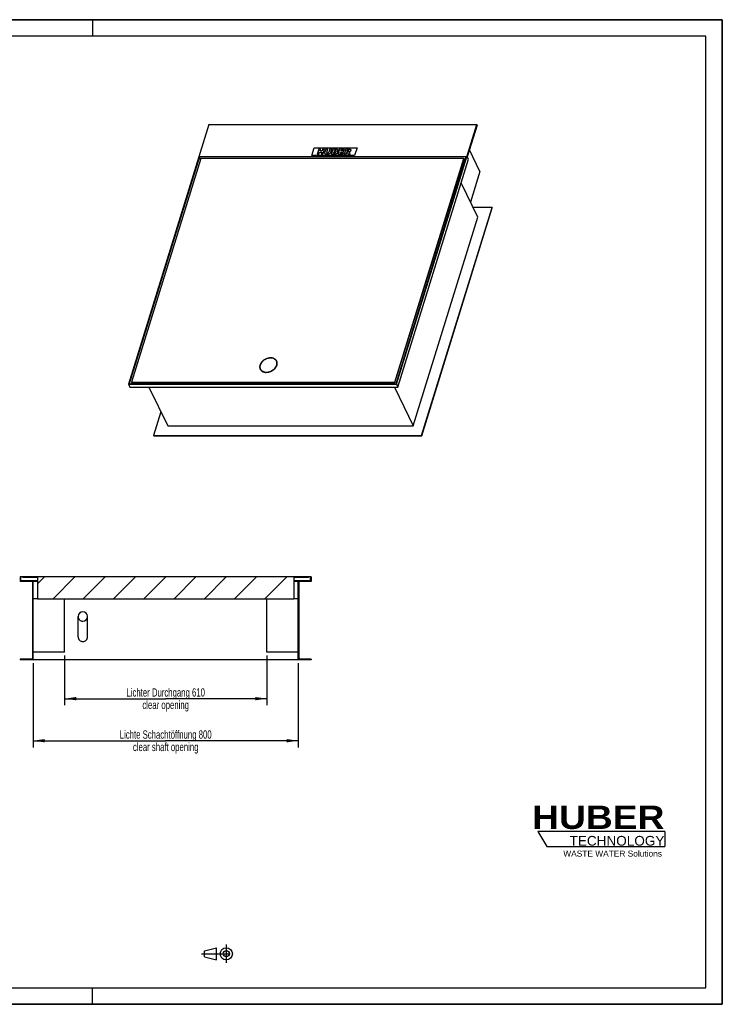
# Model space of a CAD drawing. Header units: millimetres. Extents: x 0 to 4200, y 0 to 2970.
# Tile 2 of 2: x 2081 to 4200, y 0 to 2970. Entities that reach past the tile are written whole.
import ezdxf

# ---------------------------------------------------------------- set-up
doc = ezdxf.new("R2010")
doc.units = ezdxf.units.MM
doc.header["$LTSCALE"] = 231
doc.linetypes.add('CENTER', pattern=[0.6, 0.375, -0.075, 0.075, -0.075])
doc.layers.get('0').update_dxf_attribs({"linetype": 'CONTINUOUS'})
for name, color, linetype in [('_2D-BEM', 7, 'CONTINUOUS'), ('_ACHSEN', 7, 'CONTINUOUS'), ('_KURVEN', 7, 'CONTINUOUS'), ('HUBER_Logo_BL2', 7, 'CONTINUOUS')]:
    doc.layers.add(name, color=color, linetype=linetype)
doc.styles.get("Standard").update_dxf_attribs({"font": 'txt', "width": 0.7})
doc.styles.add('TEXTSTYLE_2', font='ariblk.ttf')
doc.styles.add('TEXTSTYLE_3', font='arial.ttf')
doc.dimstyles.new('DIMSTYLE_1', dxfattribs={"dimtxt": 25, "dimasz": 35, "dimexe": 2, "dimexo": 1, "dimtad": 1, "dimdec": 1, "dimtxsty": 'STANDARD', "dimblk": '_FILLED', "dimblk1": '_FILLED', "dimblk2": '_FILLED', "dimcen": 0.09, "dimadec": 1, "dimazin": 2, "dimtp": 0.8, "dimtm": 0.8, "dimtfac": 1, "dimtdec": 1, "dimtofl": 0, "dimtmove": 0, "dimatfit": 3, "dimldrblk": '_FILLED', "dimfxl": 1, "dimtolj": 1, "dimarcsym": 0})

# ---------------------------------------------------------------- blocks, each defined once
blk = doc.blocks.new('HUBER_LOGO_BL2', base_point=(3837.5, 503.7))
at = {"layer": 'HUBER_Logo_BL2', "color": 5, "linetype": 'CONTINUOUS'}
for p, q in [((4026.4, 521), (3643.9, 521)), ((3643.9, 521), (3670.9, 476)), ((4026.4, 521), (4026.4, 476)), ((3670.9, 476), (4026.4, 476))]:
    blk.add_line(p, q, dxfattribs=at)
at = {"layer": 'HUBER_Logo_BL2', "color": 2, "linetype": 'CONTINUOUS', "attachment_point": 3, "line_spacing_factor": 0.78}
for s, insert, char_height, width, style in [('HUBER\\P\\fArial;\\H29.25;TECHNOLOGY ', (4025.4, 599.1), 70.2, 387.672, 'TEXTSTYLE_2'), ('WASTE WATER Solutions', (4018, 463.6), 18, 297.033, 'TEXTSTYLE_3')]:
    blk.add_mtext(s, dxfattribs=dict(at, insert=insert, char_height=char_height, width=width, style=style))
blk = doc.blocks.new('_FILLED')
at = {"color": 0, "linetype": 'BYBLOCK'}
blk.add_solid([(0, 0), (-1, 0.143), (-1, -0.143)], dxfattribs=at)
blk = doc.blocks.new('*D1')
at = {"layer": '_2D-BEM', "color": 2, "linetype": 'CONTINUOUS'}
for p, q in [((2121.1, 1029.1), (2121.1, 775.1)), ((2921.1, 1029.1), (2921.1, 775.1)), ((2121.1, 795.1), (2521.1, 795.1)), ((2921.1, 795.1), (2521.1, 795.1))]:
    blk.add_line(p, q, dxfattribs=at)
at = {"layer": '_2D-BEM', "color": 2, "linetype": 'CONTINUOUS', "xscale": 35, "yscale": 35, "zscale": 35, "rotation": 180}
blk.add_blockref('_FILLED', (2121.1, 795.1), dxfattribs=at)
at = {"layer": '_2D-BEM', "color": 2, "linetype": 'CONTINUOUS', "xscale": 35, "yscale": 35, "zscale": 35}
blk.add_blockref('_FILLED', (2921.1, 795.1), dxfattribs=at)
at = {"layer": '_2D-BEM', "color": 2, "linetype": 'CONTINUOUS', "insert": (2521.1, 826.3), "char_height": 25, "width": 645.893, "attachment_point": 2, "line_spacing_factor": 0.9}
blk.add_mtext('Lichte Schachtöffnung 800\\Pclear shaft opening', dxfattribs=at)
blk = doc.blocks.new('*D5')
at = {"layer": '_2D-BEM', "color": 2, "linetype": 'CONTINUOUS'}
for p, q in [((2216.1, 1052.1), (2216.1, 901.9)), ((2826.1, 1052.1), (2826.1, 901.9)), ((2216.1, 921.9), (2521.1, 921.9)), ((2826.1, 921.9), (2521.1, 921.9))]:
    blk.add_line(p, q, dxfattribs=at)
at = {"layer": '_2D-BEM', "color": 2, "linetype": 'CONTINUOUS', "xscale": 35, "yscale": 35, "zscale": 35, "rotation": 180}
blk.add_blockref('_FILLED', (2216.1, 921.9), dxfattribs=at)
at = {"layer": '_2D-BEM', "color": 2, "linetype": 'CONTINUOUS', "xscale": 35, "yscale": 35, "zscale": 35}
blk.add_blockref('_FILLED', (2826.1, 921.9), dxfattribs=at)
at = {"layer": '_2D-BEM', "color": 2, "linetype": 'CONTINUOUS', "insert": (2521.1, 953.2), "char_height": 25, "width": 549.107, "attachment_point": 2, "line_spacing_factor": 0.9}
blk.add_mtext('Lichter Durchgang 610\\Pclear opening', dxfattribs=at)
blk = doc.blocks.new('PROJEKTIONSMETHODE_1_BL3', base_point=(2680, 152.5))
at = {"color": 2, "linetype": 'CENTER'}
for p, q in [((2703.8, 180), (2703.8, 125)), ((2628.7, 152.5), (2731.3, 152.5))]:
    blk.add_line(p, q, dxfattribs=at)
at = {"color": 2, "linetype": 'CONTINUOUS'}
for p, q in [((2637.8, 161.7), (2674.5, 170.8)), ((2637.8, 143.3), (2637.8, 161.7)), ((2674.5, 134.2), (2674.5, 170.8)), ((2637.8, 143.3), (2674.5, 134.2))]:
    blk.add_line(p, q, dxfattribs=at)
for radius in [18.3, 9.17]:
    blk.add_circle((2703.8, 152.5), radius, dxfattribs=at)

msp = doc.modelspace()

# ---------------------------------------------------------------- hatches: boundary and pattern name
at = {"linetype": 'CONTINUOUS'}
h = msp.add_hatch(dxfattribs=at)
h.set_pattern_fill('ANSI31', color=2, style=0, pattern_type=2)
h.set_pattern_definition([(45, (2521.07, 1289.144), (-45.652, 45.652), [])])
edge = h.paths.add_edge_path()
edge.add_line((2960.07, 1275.14), (2923.07, 1275.14))
edge.add_line((2923.07, 1275.14), (2923.07, 1041.14))
edge.add_line((2960.07, 1041.14), (2923.07, 1041.14))
edge.add_line((2960.07, 1041.14), (2960.07, 1039.14))
edge.add_line((2960.07, 1039.14), (2921.07, 1039.14))
edge.add_line((2921.07, 1039.14), (2921.07, 1277.14))
edge.add_line((2958.07, 1277.14), (2921.07, 1277.14))
edge.add_line((2958.07, 1277.14), (2958.07, 1289.14))
edge.add_line((2960.07, 1289.14), (2958.07, 1289.14))
edge.add_line((2960.07, 1289.14), (2960.07, 1275.14))
edge = h.paths.add_edge_path()
edge.add_line((2119.07, 1275.14), (2082.07, 1275.14))
edge.add_line((2082.07, 1289.14), (2082.07, 1275.14))
edge.add_line((2084.07, 1289.14), (2082.07, 1289.14))
edge.add_line((2084.07, 1277.14), (2084.07, 1289.14))
edge.add_line((2121.07, 1277.14), (2084.07, 1277.14))
edge.add_line((2121.07, 1039.14), (2121.07, 1277.14))
edge.add_line((2121.07, 1039.14), (2082.07, 1039.14))
edge.add_line((2082.07, 1041.14), (2082.07, 1039.14))
edge.add_line((2119.07, 1041.14), (2082.07, 1041.14))
edge.add_line((2119.07, 1275.14), (2119.07, 1041.14))
edge = h.paths.add_edge_path()
edge.add_line((2952.07, 1289.14), (2090.07, 1289.14))
edge.add_line((2952.07, 1287.14), (2952.07, 1289.14))
edge.add_line((2952.07, 1287.14), (2907.57, 1287.14))
edge.add_line((2907.57, 1287.14), (2907.57, 1223.14))
edge.add_line((2134.57, 1223.14), (2907.57, 1223.14))
edge.add_line((2134.57, 1287.14), (2134.57, 1223.14))
edge.add_line((2134.57, 1287.14), (2090.07, 1287.14))
edge.add_line((2090.07, 1287.14), (2090.07, 1289.14))
edge = h.paths.add_edge_path()
edge.add_spline(control_points=[(2271.07, 1155.51), (2271.36, 1155.51), (2271.94, 1155.53), (2272.8, 1155.61), (2273.66, 1155.75), (2274.51, 1155.94), (2275.35, 1156.18), (2276.17, 1156.48), (2276.97, 1156.83), (2277.75, 1157.23), (2278.51, 1157.68), (2279.24, 1158.18), (2279.93, 1158.72), (2280.59, 1159.31), (2281.22, 1159.94), (2281.81, 1160.62), (2282.35, 1161.32), (2282.85, 1162.07), (2283.31, 1162.84), (2283.72, 1163.65), (2284.07, 1164.48), (2284.38, 1165.33), (2284.63, 1166.2), (2284.82, 1167.08), (2284.97, 1167.98), (2285.05, 1168.89), (2285.08, 1169.8), (2285.05, 1170.71), (2284.97, 1171.61), (2284.82, 1172.51), (2284.63, 1173.39), (2284.38, 1174.27), (2284.07, 1175.12), (2283.72, 1175.95), (2283.31, 1176.75), (2282.85, 1177.53), (2282.35, 1178.27), (2281.81, 1178.98), (2281.22, 1179.65), (2280.59, 1180.28), (2279.93, 1180.87), (2279.24, 1181.41), (2278.51, 1181.91), (2277.75, 1182.36), (2276.97, 1182.76), (2276.17, 1183.11), (2275.35, 1183.41), (2274.51, 1183.65), (2273.66, 1183.85), (2272.8, 1183.98), (2271.94, 1184.07), (2271.36, 1184.08), (2271.07, 1184.08)], knot_values=[0, 0, 0, 0, 0.02, 0.04, 0.06, 0.08, 0.1, 0.12, 0.14, 0.16, 0.18, 0.2, 0.22, 0.24, 0.26, 0.28, 0.3, 0.32, 0.34, 0.36, 0.38, 0.4, 0.42, 0.44, 0.46, 0.48, 0.5, 0.52, 0.54, 0.56, 0.58, 0.6, 0.62, 0.64, 0.66, 0.68, 0.7, 0.72, 0.74, 0.76, 0.78, 0.8, 0.82, 0.84, 0.86, 0.88, 0.9, 0.92, 0.94, 0.96, 0.98, 1, 1, 1, 1], degree=3, periodic=0)
edge.add_spline(control_points=[(2271.07, 1184.08), (2270.78, 1184.08), (2270.2, 1184.07), (2269.34, 1183.98), (2268.48, 1183.85), (2267.63, 1183.65), (2266.79, 1183.41), (2265.97, 1183.11), (2265.17, 1182.76), (2264.39, 1182.36), (2263.63, 1181.91), (2262.9, 1181.41), (2262.21, 1180.87), (2261.54, 1180.28), (2260.92, 1179.65), (2260.33, 1178.98), (2259.79, 1178.27), (2259.28, 1177.53), (2258.83, 1176.75), (2258.42, 1175.95), (2258.07, 1175.12), (2257.76, 1174.27), (2257.51, 1173.39), (2257.31, 1172.51), (2257.17, 1171.61), (2257.09, 1170.71), (2257.06, 1169.8), (2257.09, 1168.89), (2257.17, 1167.98), (2257.31, 1167.08), (2257.51, 1166.2), (2257.76, 1165.33), (2258.07, 1164.48), (2258.42, 1163.65), (2258.83, 1162.84), (2259.28, 1162.07), (2259.79, 1161.32), (2260.33, 1160.62), (2260.92, 1159.94), (2261.54, 1159.31), (2262.21, 1158.72), (2262.9, 1158.18), (2263.63, 1157.68), (2264.39, 1157.23), (2265.17, 1156.83), (2265.97, 1156.48), (2266.79, 1156.18), (2267.63, 1155.94), (2268.48, 1155.75), (2269.34, 1155.61), (2270.2, 1155.53), (2270.78, 1155.51), (2271.07, 1155.51)], knot_values=[0, 0, 0, 0, 0.02, 0.04, 0.06, 0.08, 0.1, 0.12, 0.14, 0.16, 0.18, 0.2, 0.22, 0.24, 0.26, 0.28, 0.3, 0.32, 0.34, 0.36, 0.38, 0.4, 0.42, 0.44, 0.46, 0.48, 0.5, 0.52, 0.54, 0.56, 0.58, 0.6, 0.62, 0.64, 0.66, 0.68, 0.7, 0.72, 0.74, 0.76, 0.78, 0.8, 0.82, 0.84, 0.86, 0.88, 0.9, 0.92, 0.94, 0.96, 0.98, 1, 1, 1, 1], degree=3, periodic=0)

# ---------------------------------------------------------------- linework, layer by layer
at = {"color": 7, "linetype": 'CONTINUOUS'}
for p, q in [((0, 2970), (4200, 2970)), ((4200, 0), (4200, 2970)), ((2650.86, 2653.46), (2408.8, 1870.14)), ((2650.86, 2653.46), (3459.55, 2653.46)), ((3217.49, 1870.14), (3459.55, 2653.46)), ((3460.16, 2652.22), (3430.63, 2556.65)), ((3460.16, 2652.22), (3459.55, 2653.46)), ((2622.69, 2556.33), (2411.12, 1871.7)), ((3427.69, 2556.33), (2622.69, 2556.33)), ((2626.08, 2549.42), (2622.69, 2556.33)), ((3216.13, 1871.7), (3427.69, 2556.33)), ((3434.29, 2549.19), (3430.63, 2556.65)), ((3468.93, 2512.36), (3437.03, 2577.36)), ((2626.76, 2551.63), (2418.1, 1876.4)), ((3420.72, 2551.63), (2626.76, 2551.63)), ((3212.05, 1876.4), (3420.72, 2551.63)), ((3212.66, 1875.16), (3421.33, 2550.39)), ((3221.76, 1861.43), (3434.29, 2549.19)), ((3420.72, 2551.63), (3421.33, 2550.39)), ((3425.39, 2548.87), (3420.86, 2548.87)), ((3468.93, 2512.36), (3440.41, 2420.05)), ((3462.64, 2374.75), (3412.17, 2477.6)), ((3293.14, 1715.98), (3505.67, 2403.74)), ((3293.75, 1714.73), (3506.28, 2402.49)), ((3505.67, 2403.74), (3448.41, 2403.74)), ((3505.67, 2403.74), (3506.28, 2402.49)), ((3268.01, 1744.96), (3462.64, 2374.75)), ((2855.9, 1938.75), (2855.29, 1940)), ((2807.43, 1914.96), (2806.82, 1916.21)), ((2411.12, 1871.7), (3216.13, 1871.7)), ((2418.37, 1875.85), (2417.09, 1871.7)), ((2418.1, 1876.4), (2418.71, 1875.16)), ((2418.1, 1876.4), (3212.05, 1876.4)), ((2418.71, 1875.16), (3212.66, 1875.16)), ((3212.05, 1876.4), (3212.66, 1875.16)), ((2408.8, 1870.14), (2413.07, 1861.43)), ((2408.8, 1870.14), (3217.49, 1870.14)), ((2413.07, 1861.43), (3221.76, 1861.43)), ((2470.32, 1861.43), (2527.48, 1744.96)), ((3210.86, 1861.43), (3268.01, 1744.96)), ((3217.49, 1870.14), (3221.76, 1861.43)), ((2506.57, 1787.57), (2484.45, 1715.98)), ((2527.48, 1744.96), (3268.01, 1744.96)), ((2484.45, 1715.98), (2485.06, 1714.73)), ((2484.45, 1715.98), (3293.14, 1715.98)), ((2485.06, 1714.73), (3293.75, 1714.73)), ((3293.14, 1715.98), (3293.75, 1714.73)), ((2084.07, 1289.14), (2082.07, 1289.14)), ((2082.07, 1289.14), (2082.07, 1275.14)), ((2090.07, 1289.14), (2084.07, 1289.14)), ((2084.07, 1277.14), (2084.07, 1289.14)), ((2121.07, 1277.14), (2084.07, 1277.14)), ((2090.07, 1287.14), (2090.07, 1289.14)), ((2952.07, 1289.14), (2090.07, 1289.14)), ((2134.57, 1287.14), (2090.07, 1287.14)), ((2134.57, 1277.14), (2121.07, 1277.14)), ((2121.07, 1039.14), (2121.07, 1277.14)), ((2134.57, 1287.14), (2134.57, 1223.14)), ((2907.57, 1287.14), (2907.57, 1223.14)), ((2952.07, 1287.14), (2907.57, 1287.14)), ((2921.07, 1277.14), (2907.57, 1277.14)), ((2958.07, 1277.14), (2921.07, 1277.14)), ((2921.07, 1039.14), (2921.07, 1277.14)), ((2958.07, 1289.14), (2952.07, 1289.14)), ((2952.07, 1287.14), (2952.07, 1289.14)), ((2960.07, 1289.14), (2958.07, 1289.14)), ((2958.07, 1277.14), (2958.07, 1289.14)), ((2960.07, 1289.14), (2960.07, 1275.14)), ((2119.07, 1275.14), (2082.07, 1275.14)), ((2119.07, 1275.14), (2119.07, 1041.14)), ((2134.57, 1275.14), (2121.07, 1275.14)), ((2921.07, 1275.14), (2907.57, 1275.14)), ((2960.07, 1275.14), (2923.07, 1275.14)), ((2923.07, 1275.14), (2923.07, 1041.14)), ((2134.57, 1223.14), (2121.07, 1223.14)), ((2134.57, 1223.14), (2907.57, 1223.14)), ((2216.07, 1062.14), (2216.07, 1223.14)), ((2826.07, 1062.14), (2826.07, 1223.14)), ((2921.07, 1223.14), (2907.57, 1223.14)), ((2257.07, 1108.14), (2257.07, 1169.8)), ((2285.07, 1108.14), (2285.07, 1169.8)), ((2119.07, 1041.14), (2082.07, 1041.14)), ((2082.07, 1041.14), (2082.07, 1039.14)), ((2216.07, 1062.14), (2121.07, 1062.14)), ((2921.07, 1062.14), (2826.07, 1062.14)), ((2960.07, 1041.14), (2923.07, 1041.14)), ((2960.07, 1041.14), (2960.07, 1039.14)), ((2121.07, 1039.14), (2082.07, 1039.14)), ((2921.07, 1039.14), (2121.07, 1039.14)), ((2960.07, 1039.14), (2921.07, 1039.14)), ((0, 0), (4200, 0))]:
    msp.add_line(p, q, dxfattribs=at)
at = {"color": 3, "linetype": 'CONTINUOUS'}
for p, q in [((4200, 2970), (0, 2970)), ((2300, 2970), (2300, 2920)), ((4200, 2970), (4200, 0)), ((2300, 0), (2300, 50)), ((4200, 0), (0, 0))]:
    msp.add_line(p, q, dxfattribs=at)
at = {"color": 5, "linetype": 'CONTINUOUS'}
for p, q in [((4150, 2920), (50, 2920)), ((4150, 50), (4150, 2920)), ((50, 50), (4150, 50))]:
    msp.add_line(p, q, dxfattribs=at)
at = {"color": 7, "linetype": 'CONTINUOUS'}
msp.add_arc((2824.81, 1922.31), 19.5, 166.21892, 166.49932, dxfattribs=at)
for start_param, end_param in [(0, 1.5707963), (1.5707963, 3.1415927), (4.712389, 6.2831853), (3.1415927, 4.712389)]:
    msp.add_ellipse((2271.07, 1169.8), major_axis=(0, 14.29), ratio=0.9799203, start_param=start_param, end_param=end_param, dxfattribs=at)
for points, knots in [([(2837.59, 1949.25), (2834.09, 1949.25), (2828.73, 1948.3), (2822.12, 1945.56), (2817.45, 1942.78), (2813.32, 1939.39), (2808.91, 1934.44), (2806.61, 1929.99), (2805.87, 1926.96)], [0, 0, 0, 0, 0.2543218, 0.3866611, 0.5188452, 0.6483179, 0.7728202, 1, 1, 1, 1]), ([(2824.52, 1906.95), (2826.83, 1906.95), (2831.57, 1907.51), (2838.39, 1909.78), (2844.71, 1913.33), (2850.06, 1917.94), (2854.09, 1923.28), (2856.49, 1929.02), (2856.96, 1933.92), (2856.31, 1937.53), (2855.68, 1939.21), (2855.29, 1940)], [0, 0, 0, 0, 0.1326395, 0.2708734, 0.4100994, 0.5455252, 0.673105, 0.7905136, 0.8981194, 0.9494753, 1, 1, 1, 1]), ([(2855.29, 1940), (2854.59, 1941.42), (2852.64, 1944.11), (2848.46, 1947.07), (2843.29, 1948.88), (2839.53, 1949.25), (2837.59, 1949.25)], [0, 0, 0, 0, 0.2268552, 0.4650458, 0.722054, 1, 1, 1, 1]), ([(2805.85, 1926.86), (2805.41, 1925.05), (2805.15, 1922.24), (2805.8, 1918.66), (2806.43, 1916.99), (2806.82, 1916.21)], [0, 0, 0, 0, 0.5135221, 0.7587221, 1, 1, 1, 1]), ([(2806.82, 1916.21), (2807.51, 1914.78), (2809.47, 1912.09), (2813.65, 1909.13), (2818.81, 1907.32), (2822.57, 1906.95), (2824.52, 1906.95)], [0, 0, 0, 0, 0.2268552, 0.4650458, 0.722054, 1, 1, 1, 1]), ([(2257.07, 1108.14), (2257.07, 1107.25), (2257.25, 1105.45), (2258.05, 1102.86), (2259.36, 1100.47), (2261.69, 1097.68), (2265.58, 1095.13), (2269.25, 1094.42), (2271.07, 1094.42)], [0, 0, 0, 0, 0.1240465, 0.2482844, 0.3728754, 0.4979262, 0.7482832, 1, 1, 1, 1]), ([(2271.07, 1094.42), (2272.89, 1094.42), (2276.56, 1095.13), (2280.45, 1097.68), (2282.78, 1100.47), (2284.09, 1102.86), (2284.89, 1105.45), (2285.07, 1107.25), (2285.07, 1108.14)], [0, 0, 0, 0, 0.2517168, 0.5020738, 0.6271246, 0.7517156, 0.8759535, 1, 1, 1, 1])]:
    msp.add_open_spline(points, degree=3, knots=knots, dxfattribs=at)
at = {"layer": '_ACHSEN', "color": 7, "linetype": 'CONTINUOUS'}
for centre, radius, start, end in [((2843.66, 1932.74), 14.64, 29.15698, 31.55355), ((2819.67, 1920.97), 14.63, 200.71839, 203.37142)]:
    msp.add_arc(centre, radius, start, end, dxfattribs=at)
for points, knots in [([(2856.19, 1940.44), (2855.72, 1941.4), (2854.54, 1943.25), (2852.18, 1945.61), (2849.3, 1947.51), (2845.96, 1948.92), (2842.25, 1949.79), (2836.85, 1950.24), (2829.73, 1949.36), (2822.9, 1946.81), (2817.8, 1943.84), (2813.21, 1940.4), (2808.52, 1935.38), (2806.02, 1930.54), (2805.26, 1928.1)], [0, 0, 0, 0, 0.0507441, 0.1026258, 0.1566029, 0.2133314, 0.2731225, 0.335958, 0.4690679, 0.6082314, 0.678196, 0.7472222, 0.8792136, 1, 1, 1, 1]), ([(2856.13, 1940.4), (2855.68, 1941.14), (2854.62, 1942.56), (2851.99, 1945.06), (2849.54, 1946.43), (2847.8, 1947.12)], [0, 0, 0, 0, 0.2398536, 0.484962, 1, 1, 1, 1]), ([(2856.97, 1928.53), (2857.35, 1930.27), (2857.54, 1932.97), (2856.88, 1936.4), (2856.27, 1938), (2855.9, 1938.75)], [0, 0, 0, 0, 0.5126466, 0.7581467, 1, 1, 1, 1]), ([(2856.84, 1928.1), (2857.17, 1929.17), (2857.65, 1931.3), (2857.8, 1934.52), (2857.34, 1937.61), (2856.63, 1939.53), (2856.19, 1940.44)], [0, 0, 0, 0, 0.264425, 0.5170838, 0.7609157, 1, 1, 1, 1]), ([(2805.26, 1928.1), (2804.94, 1927.04), (2804.45, 1924.9), (2804.31, 1921.68), (2804.77, 1918.6), (2805.47, 1916.67), (2805.92, 1915.77)], [0, 0, 0, 0, 0.264425, 0.5170838, 0.7609157, 1, 1, 1, 1]), ([(2805.75, 1926.44), (2805.24, 1924.66), (2804.83, 1921.89), (2805.2, 1918.29), (2805.67, 1916.6), (2805.98, 1915.79)], [0, 0, 0, 0, 0.5149404, 0.7600804, 1, 1, 1, 1]), ([(2805.92, 1915.77), (2806.39, 1914.8), (2807.57, 1912.96), (2809.92, 1910.6), (2812.81, 1908.69), (2816.15, 1907.29), (2819.86, 1906.41), (2825.26, 1905.96), (2832.37, 1906.84), (2839.21, 1909.4), (2844.3, 1912.36), (2848.9, 1915.8), (2853.59, 1920.82), (2856.09, 1925.66), (2856.84, 1928.1)], [0, 0, 0, 0, 0.0507441, 0.1026258, 0.1566029, 0.2133314, 0.2731225, 0.335958, 0.4690679, 0.6082314, 0.678196, 0.7472222, 0.8792136, 1, 1, 1, 1]), ([(2807.43, 1914.96), (2807.8, 1914.2), (2808.69, 1912.74), (2811.02, 1910.11), (2813.29, 1908.61), (2814.91, 1907.84)], [0, 0, 0, 0, 0.2417792, 0.4872404, 1, 1, 1, 1])]:
    msp.add_open_spline(points, degree=3, knots=knots, dxfattribs=at)
at = {"layer": '_KURVEN', "color": 4, "linetype": 'CONTINUOUS'}
for p, q in [((2961.93, 2560.25), (2969.19, 2583.75)), ((3090.88, 2560.25), (2961.93, 2560.25)), ((2969.19, 2583.75), (3098.14, 2583.75)), ((2982.63, 2579.83), (2977.79, 2564.16)), ((2977.79, 2564.16), (2983.48, 2564.16)), ((2988.32, 2579.83), (2982.63, 2579.83)), ((2983.48, 2564.16), (2985.44, 2570.5)), ((2985.44, 2570.5), (2991.66, 2570.5)), ((2986.63, 2574.35), (2988.32, 2579.83)), ((2992.85, 2574.35), (2986.63, 2574.35)), ((2991.66, 2570.5), (2989.7, 2564.16)), ((2989.7, 2564.16), (2995.42, 2564.16)), ((2994.54, 2579.83), (2992.85, 2574.35)), ((3000.26, 2579.83), (2994.54, 2579.83)), ((2995.42, 2564.16), (3000.26, 2579.83)), ((3004.05, 2579.83), (3001.17, 2570.49)), ((3009.73, 2579.83), (3004.05, 2579.83)), ((3006.78, 2570.26), (3009.73, 2579.83)), ((3016.03, 2579.83), (3013.07, 2570.26)), ((3021.71, 2579.83), (3016.03, 2579.83)), ((3018.82, 2570.49), (3021.71, 2579.83)), ((3025.49, 2579.83), (3020.65, 2564.16)), ((3020.65, 2564.16), (3030.48, 2564.16)), ((3036.15, 2579.83), (3025.49, 2579.83)), ((3027.43, 2567.53), (3028.41, 2570.7)), ((3030.34, 2567.53), (3027.43, 2567.53)), ((3028.41, 2570.7), (3031.3, 2570.7)), ((3029.34, 2573.68), (3030.25, 2576.66)), ((3031.81, 2573.68), (3029.34, 2573.68)), ((3030.25, 2576.66), (3032.77, 2576.66)), ((3045.48, 2579.83), (3040.64, 2564.16)), ((3040.64, 2564.16), (3056.17, 2564.16)), ((3060.74, 2579.83), (3045.48, 2579.83)), ((3047.44, 2567.71), (3048.4, 2570.8)), ((3057.27, 2567.71), (3047.44, 2567.71)), ((3048.4, 2570.8), (3057.26, 2570.8)), ((3049.39, 2573.99), (3050.15, 2576.48)), ((3058.24, 2573.99), (3049.39, 2573.99)), ((3050.15, 2576.48), (3059.7, 2576.48)), ((3056.17, 2564.16), (3057.27, 2567.71)), ((3057.26, 2570.8), (3058.24, 2573.99)), ((3064.16, 2579.83), (3059.31, 2564.16)), ((3059.31, 2564.16), (3065.03, 2564.16)), ((3059.7, 2576.48), (3060.74, 2579.83)), ((3073.64, 2579.83), (3064.16, 2579.83)), ((3065.03, 2564.16), (3067, 2570.52)), ((3067, 2570.52), (3067.5, 2570.52)), ((3067.91, 2573.48), (3068.9, 2576.67)), ((3070.31, 2573.48), (3067.91, 2573.48)), ((3068.9, 2576.67), (3071.4, 2576.67)), ((3069.44, 2568.95), (3071, 2564.16)), ((3071, 2564.16), (3077.43, 2564.16)), ((3077.43, 2564.16), (3076.07, 2568.69)), ((3098.14, 2583.75), (3090.88, 2560.25))]:
    msp.add_line(p, q, dxfattribs=at)
for points in [[(3000.87, 2567.84), (3000.84, 2568.84), (3000.93, 2569.72), (3001.17, 2570.49)], [(3001.53, 2566.04), (3001.12, 2566.62), (3000.9, 2567.22), (3000.87, 2567.84)], [(3003.07, 2564.68), (3002.45, 2565.01), (3001.94, 2565.46), (3001.53, 2566.04)], [(3005.53, 2564.06), (3004.5, 2564.16), (3003.67, 2564.37), (3003.07, 2564.68)], [(3008.42, 2563.9), (3007.51, 2563.9), (3006.55, 2563.95), (3005.53, 2564.06)], [(3006.78, 2570.26), (3006.51, 2569.41), (3006.59, 2568.75), (3006.99, 2568.27)], [(3006.99, 2568.27), (3007.39, 2567.79), (3008.1, 2567.55), (3009.09, 2567.55)], [(3012.56, 2564.42), (3011.35, 2564.08), (3009.96, 2563.9), (3008.42, 2563.9)], [(3009.09, 2567.55), (3010.07, 2567.55), (3010.91, 2567.79), (3011.61, 2568.26)], [(3011.61, 2568.26), (3012.31, 2568.73), (3012.81, 2569.4), (3013.07, 2570.26)], [(3015.24, 2565.71), (3014.32, 2565.09), (3013.43, 2564.67), (3012.56, 2564.42)], [(3017.5, 2567.87), (3016.91, 2567.05), (3016.16, 2566.33), (3015.24, 2565.71)], [(3018.82, 2570.49), (3018.54, 2569.56), (3018.09, 2568.69), (3017.5, 2567.87)], [(3030.34, 2567.53), (3031.32, 2567.53), (3032.05, 2567.67), (3032.54, 2567.97)], [(3033.09, 2564.37), (3031.77, 2564.23), (3030.89, 2564.16), (3030.48, 2564.16)], [(3033.26, 2570.28), (3032.94, 2570.55), (3032.3, 2570.7), (3031.3, 2570.7)], [(3031.81, 2573.68), (3032.69, 2573.68), (3033.35, 2573.81), (3033.78, 2574.07)], [(3032.54, 2567.97), (3033.04, 2568.27), (3033.36, 2568.66), (3033.52, 2569.16)], [(3034.46, 2576.27), (3034.18, 2576.53), (3033.62, 2576.66), (3032.77, 2576.66)], [(3035.41, 2564.89), (3034.86, 2564.65), (3034.08, 2564.48), (3033.09, 2564.37)], [(3033.52, 2569.16), (3033.66, 2569.62), (3033.57, 2570), (3033.26, 2570.28)], [(3033.78, 2574.07), (3034.21, 2574.33), (3034.5, 2574.71), (3034.65, 2575.2)], [(3034.65, 2575.2), (3034.79, 2575.65), (3034.73, 2576.01), (3034.46, 2576.27)], [(3037.71, 2566.43), (3037.06, 2565.78), (3036.3, 2565.26), (3035.41, 2564.89)], [(3036.15, 2579.83), (3037.92, 2579.83), (3039.16, 2579.46), (3039.88, 2578.71)], [(3038.71, 2573.54), (3038.11, 2573.1), (3037.34, 2572.75), (3036.39, 2572.5)], [(3036.39, 2572.5), (3037.63, 2572.22), (3038.45, 2571.76), (3038.88, 2571.1)], [(3039.05, 2568.62), (3038.8, 2567.81), (3038.35, 2567.07), (3037.71, 2566.43)], [(3040.46, 2575.93), (3040.17, 2575), (3039.59, 2574.21), (3038.71, 2573.54)], [(3038.88, 2571.1), (3039.3, 2570.44), (3039.36, 2569.61), (3039.05, 2568.62)], [(3039.88, 2578.71), (3040.61, 2577.96), (3040.8, 2577.03), (3040.46, 2575.93)], [(3068.77, 2570.15), (3068.44, 2570.39), (3068.01, 2570.52), (3067.5, 2570.52)], [(3069.44, 2568.95), (3069.24, 2569.57), (3069.02, 2569.97), (3068.77, 2570.15)], [(3070.31, 2573.48), (3070.56, 2573.48), (3071.09, 2573.55), (3071.89, 2573.69)], [(3073.39, 2576.26), (3073.1, 2576.53), (3072.43, 2576.67), (3071.4, 2576.67)], [(3071.89, 2573.69), (3072.28, 2573.76), (3072.63, 2573.92), (3072.96, 2574.18)], [(3072.96, 2574.18), (3073.27, 2574.44), (3073.49, 2574.75), (3073.6, 2575.1)], [(3073.6, 2575.1), (3073.76, 2575.6), (3073.69, 2575.98), (3073.39, 2576.26)], [(3075.81, 2571.69), (3075.25, 2571.44), (3074.52, 2571.24), (3073.61, 2571.08)], [(3073.61, 2571.08), (3074.23, 2570.87), (3074.67, 2570.68), (3074.92, 2570.49)], [(3073.64, 2579.83), (3075.4, 2579.83), (3076.71, 2579.7), (3077.56, 2579.44)], [(3074.92, 2570.49), (3075.09, 2570.36), (3075.31, 2570.09), (3075.58, 2569.67)], [(3075.58, 2569.67), (3075.84, 2569.25), (3076, 2568.93), (3076.07, 2568.69)], [(3078.08, 2573.22), (3077.45, 2572.59), (3076.69, 2572.08), (3075.81, 2571.69)], [(3077.56, 2579.44), (3078.41, 2579.19), (3079, 2578.71), (3079.36, 2578.01)], [(3079.44, 2575.48), (3079.17, 2574.6), (3078.71, 2573.86), (3078.08, 2573.22)], [(3079.36, 2578.01), (3079.72, 2577.32), (3079.74, 2576.47), (3079.44, 2575.48)]]:
    msp.add_open_spline(points, degree=3, dxfattribs=at)

# ---------------------------------------------------------------- block references
at = {"color": 2, "linetype": 'CONTINUOUS'}
msp.add_blockref('PROJEKTIONSMETHODE_1_BL3', (2680, 152.5), dxfattribs=at)
at = {"layer": 'HUBER_Logo_BL2'}
msp.add_blockref('HUBER_LOGO_BL2', (3837.5, 503.74), dxfattribs=at)

# ---------------------------------------------------------------- dimensions: what is measured, and where the dimension line sits
at = {"layer": '_2D-BEM', "color": 2, "linetype": 'CONTINUOUS'}
dim = msp.add_linear_dim(base=(2826.07, 921.92), p1=(2216.07, 1053.14), p2=(2826.07, 1053.14), text='Lichter Durchgang <>\\Pclear opening', dimstyle='DIMSTYLE_1', dxfattribs=at)
dim.commit()
dim.dimension.update_dxf_attribs({"geometry": '*D5', "text_midpoint": (2521.07, 921.92), "dimtype": 160})
dim = msp.add_linear_dim(base=(2121.07, 795.08), p1=(2921.07, 1030.14), p2=(2121.07, 1030.14), angle=180, text='Lichte Schachtöffnung <>\\Pclear shaft opening', dimstyle='DIMSTYLE_1', dxfattribs=at)
dim.commit()
dim.dimension.update_dxf_attribs({"geometry": '*D1', "text_midpoint": (2521.07, 795.08), "dimtype": 160})

doc.saveas('drawing.dxf')
